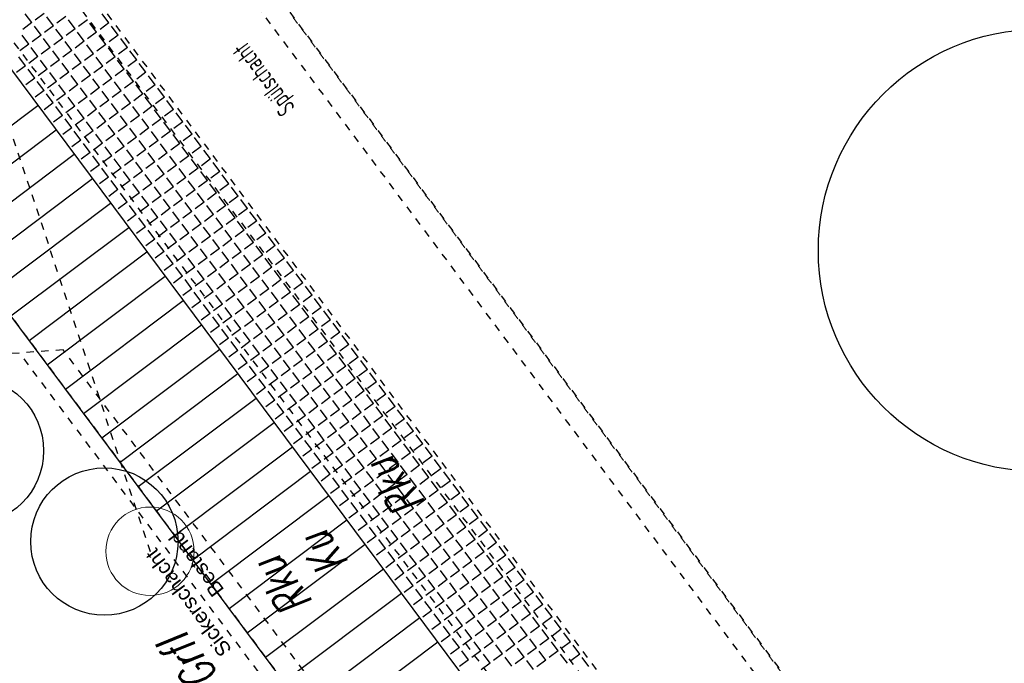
# Model space of a CAD drawing. Header units: metres. Extents: x 2 to 485, y 6 to 594.
# Tile 53 of 176: x 221 to 234, y 252 to 261. Entities that reach past the tile are written whole.
import ezdxf
from ezdxf.enums import TextEntityAlignment as Align

# ---------------------------------------------------------------- set-up
doc = ezdxf.new("R2010")
doc.units = ezdxf.units.M
doc.header["$LTSCALE"] = 0.0125
for name, pattern in [('237-14_Züricher Str._GL_3_RW_2014-11-28_bea$0$STRICHLINIE2', [9.525, 6.35, -3.175]), ('237-14_Züricher Str._GL_3_RW_2014-11-28_bea$0$STRICHPUNKT2', [12.7, 6.35, -3.175, 0, -3.175]), ('260241_A_bea$0$PUNKTIERT', [0.2, 0, -0.2]), ('GESTRICHELT', [0.4, 0.2, -0.2]), ('GEWOFAG_Hof 3_141022_Grundriss_bea$0$AUSGEZOGEN', [0]), ('GEWOFAG_Hof 3_141022_Grundriss_bea$0$VERDECKT2_S2', [0.15, 0.1, -0.05])]:
    doc.linetypes.add(name, pattern=pattern)
for name, color, linetype in [('237-14_Züricher Str._GL_3_RW_2014-11-28_bea$0$_GRU_Allgemein_Text', 151, 'Continuous'), ('237-14_Züricher Str._GL_3_RW_2014-11-28_bea$0$_GRU_Drainage', 54, '237-14_Züricher Str._GL_3_RW_2014-11-28_bea$0$STRICHPUNKT2'), ('237-14_Züricher Str._GL_3_RW_2014-11-28_bea$0$_GRU_Regenwasser', 150, '237-14_Züricher Str._GL_3_RW_2014-11-28_bea$0$STRICHLINIE2'), ('260241_A_bea$0$B25_EINFASS_GEPKT', 7, '260241_A_bea$0$PUNKTIERT'), ('260241_A_bea$0$B28_VEINFASS_TXT', 5, 'Continuous'), ('f_baum', 3, 'Continuous'), ('f_feuerwehr', 10, 'Continuous'), ('f_schraff', 251, 'Continuous'), ('f_weg', 2, 'Continuous')]:
    doc.layers.add(name, color=color, linetype=linetype)
doc.layers.add('GEWOFAG_Hof 3_141022_Grundriss_bea$0$STANDARD', color=7, linetype='GEWOFAG_Hof 3_141022_Grundriss_bea$0$AUSGEZOGEN', lineweight=13)
doc.styles.add('237-14_Züricher Str._GL_3_RW_2014-11-28_bea$0$STANDARD', font='isocp.shx')
doc.styles.add('260241_A_bea$0$ROMANS', font='ROMANS')
doc.styles.add('GEWOFAG_Hof 3_141022_Grundriss_bea$0$ARIAL', font='arial.ttf')

msp = doc.modelspace()

# ---------------------------------------------------------------- linework, layer by layer
at = {"layer": '237-14_Züricher Str._GL_3_RW_2014-11-28_bea$0$_GRU_Drainage'}
msp.add_line((223.977, 260.781), (231.318, 250.942), dxfattribs=at)
at = {"layer": '237-14_Züricher Str._GL_3_RW_2014-11-28_bea$0$_GRU_Regenwasser', "ltscale": 0.05}
msp.add_line((222.53, 253.376), (220.291, 260.124), dxfattribs=at)
at = {"layer": '260241_A_bea$0$B25_EINFASS_GEPKT', "color": 7, "linetype": '260241_A_bea$0$PUNKTIERT', "ltscale": 0.5}
for p, q in [((221.241, 261.195), (231.844, 247.092)), ((220.437, 260.601), (231.044, 246.493)), ((221.346, 256.116), (219.68, 255.991)), ((226.032, 249.03), (220.754, 256.072)), ((226.291, 249.519), (221.346, 256.116))]:
    msp.add_line(p, q, dxfattribs=at)
at = {"layer": 'f_baum', "ltscale": 0.5}
msp.add_circle((234.599, 257.464), 3, dxfattribs=at)
at = {"layer": 'f_baum'}
for centre in [(220.08, 254.745), (221.905, 253.514)]:
    msp.add_circle(centre, 1, dxfattribs=at)
at = {"layer": 'f_feuerwehr', "linetype": 'GESTRICHELT'}
for p, q in [((214.014, 274.64), (241.711, 237.532)), ((212.013, 273.978), (240.108, 236.336)), ((207.761, 273.827), (237.303, 234.242))]:
    msp.add_line(p, q, dxfattribs=at)
at = {"layer": 'f_schraff', "linetype": 'Continuous'}
for p, q in [((220.92, 260.555), (220.798, 260.464)), ((220.92, 260.555), (220.829, 260.677)), ((221.088, 260.68), (220.966, 260.589)), ((221.214, 260.513), (221.123, 260.635)), ((221.382, 260.638), (221.26, 260.547)), ((221.507, 260.47), (221.416, 260.592)), ((221.675, 260.595), (221.553, 260.504)), ((221.968, 260.553), (221.846, 260.461)), ((221.968, 260.553), (221.877, 260.675)), ((221.046, 260.387), (220.955, 260.509)), ((221.214, 260.513), (221.092, 260.421)), ((221.339, 260.345), (221.248, 260.467)), ((221.507, 260.47), (221.385, 260.379)), ((221.632, 260.302), (221.541, 260.424)), ((221.8, 260.427), (221.678, 260.336)), ((221.8, 260.427), (221.709, 260.549)), ((222.094, 260.385), (222.002, 260.507)), ((220.878, 260.262), (220.787, 260.384)), ((221.046, 260.387), (220.924, 260.296)), ((221.171, 260.219), (221.08, 260.341)), ((221.339, 260.345), (221.217, 260.253)), ((221.464, 260.177), (221.373, 260.299)), ((221.632, 260.302), (221.51, 260.211)), ((221.926, 260.259), (221.834, 260.381)), ((222.094, 260.385), (221.971, 260.293)), ((222.219, 260.217), (222.128, 260.339)), ((220.878, 260.262), (220.756, 260.171)), ((221.003, 260.094), (220.912, 260.216)), ((221.171, 260.219), (221.049, 260.128)), ((221.296, 260.051), (221.205, 260.173)), ((221.464, 260.177), (221.342, 260.085)), ((221.758, 260.134), (221.666, 260.256)), ((221.926, 260.259), (221.803, 260.168)), ((222.051, 260.091), (221.96, 260.213)), ((222.219, 260.217), (222.097, 260.126)), ((222.344, 260.049), (222.253, 260.171)), ((220.835, 259.969), (220.744, 260.091)), ((221.003, 260.094), (220.881, 260.003)), ((221.128, 259.926), (221.037, 260.048)), ((221.296, 260.051), (221.174, 259.96)), ((221.59, 260.009), (221.499, 260.131)), ((221.758, 260.134), (221.635, 260.043)), ((221.883, 259.966), (221.792, 260.088)), ((222.051, 260.091), (221.929, 260)), ((222.176, 259.923), (222.085, 260.046)), ((222.344, 260.049), (222.222, 259.958)), ((220.835, 259.969), (220.713, 259.877)), ((220.96, 259.801), (220.869, 259.923)), ((221.128, 259.926), (221.006, 259.835)), ((221.422, 259.883), (221.3, 259.792)), ((221.422, 259.883), (221.331, 260.005)), ((221.59, 260.009), (221.468, 259.918)), ((221.715, 259.841), (221.624, 259.963)), ((221.883, 259.966), (221.761, 259.875)), ((222.008, 259.798), (221.917, 259.92)), ((222.176, 259.923), (222.054, 259.832)), ((222.469, 259.881), (222.378, 260.003)), ((220.96, 259.801), (220.838, 259.71)), ((221.086, 259.633), (220.995, 259.755)), ((221.254, 259.758), (221.132, 259.667)), ((221.254, 259.758), (221.163, 259.88)), ((221.547, 259.715), (221.456, 259.838)), ((221.715, 259.841), (221.593, 259.75)), ((221.84, 259.673), (221.749, 259.795)), ((222.008, 259.798), (221.886, 259.707)), ((222.134, 259.63), (222.042, 259.752)), ((222.302, 259.755), (222.179, 259.664)), ((222.302, 259.755), (222.21, 259.878)), ((222.469, 259.881), (222.347, 259.79)), ((222.595, 259.713), (222.504, 259.835)), ((221.086, 259.633), (220.964, 259.542)), ((221.379, 259.59), (221.288, 259.712)), ((221.547, 259.715), (221.425, 259.624)), ((221.672, 259.547), (221.581, 259.67)), ((221.84, 259.673), (221.718, 259.582)), ((221.966, 259.505), (221.874, 259.627)), ((222.134, 259.63), (222.011, 259.539)), ((222.427, 259.587), (222.336, 259.71)), ((222.595, 259.713), (222.473, 259.622)), ((222.72, 259.545), (222.629, 259.667)), ((221.211, 259.465), (221.12, 259.587)), ((221.379, 259.59), (221.257, 259.499)), ((221.504, 259.422), (221.413, 259.544)), ((221.672, 259.547), (221.55, 259.456)), ((221.798, 259.379), (221.707, 259.502)), ((221.966, 259.505), (221.843, 259.414)), ((222.259, 259.462), (222.168, 259.584)), ((222.427, 259.587), (222.305, 259.496)), ((222.552, 259.42), (222.461, 259.542)), ((222.72, 259.545), (222.598, 259.454)), ((222.845, 259.377), (222.754, 259.499)), ((221.002, 259.426), (216.9, 256.345)), ((221.211, 259.465), (221.089, 259.374)), ((221.336, 259.297), (221.245, 259.419)), ((221.504, 259.422), (221.382, 259.331)), ((221.63, 259.254), (221.539, 259.376)), ((221.798, 259.379), (221.676, 259.288)), ((222.091, 259.337), (222, 259.459)), ((222.259, 259.462), (222.137, 259.371)), ((222.384, 259.294), (222.293, 259.416)), ((222.552, 259.42), (222.43, 259.328)), ((222.677, 259.252), (222.586, 259.374)), ((222.845, 259.377), (222.723, 259.286)), ((221.336, 259.297), (221.214, 259.206)), ((221.462, 259.129), (221.371, 259.251)), ((221.63, 259.254), (221.508, 259.163)), ((221.923, 259.212), (221.832, 259.334)), ((222.091, 259.337), (221.969, 259.246)), ((222.216, 259.169), (222.125, 259.291)), ((222.384, 259.294), (222.262, 259.203)), ((222.509, 259.126), (222.418, 259.248)), ((222.677, 259.252), (222.555, 259.16)), ((222.971, 259.209), (222.88, 259.331)), ((221.249, 259.095), (217.147, 256.014)), ((221.462, 259.129), (221.34, 259.038)), ((221.587, 258.961), (221.496, 259.083)), ((221.755, 259.086), (221.633, 258.995)), ((221.755, 259.086), (221.664, 259.208)), ((221.923, 259.212), (221.801, 259.12)), ((222.048, 259.044), (221.957, 259.166)), ((222.216, 259.169), (222.094, 259.078)), ((222.342, 259.001), (222.25, 259.123)), ((222.509, 259.126), (222.387, 259.035)), ((222.635, 258.958), (222.544, 259.08)), ((222.803, 259.084), (222.681, 258.992)), ((222.803, 259.084), (222.712, 259.206)), ((222.971, 259.209), (222.849, 259.118)), ((223.096, 259.041), (223.005, 259.163)), ((221.587, 258.961), (221.465, 258.87)), ((221.88, 258.918), (221.789, 259.04)), ((222.048, 259.044), (221.926, 258.952)), ((222.174, 258.876), (222.082, 258.998)), ((222.342, 259.001), (222.219, 258.91)), ((222.467, 258.833), (222.376, 258.955)), ((222.635, 258.958), (222.513, 258.867)), ((222.928, 258.916), (222.837, 259.038)), ((223.096, 259.041), (222.974, 258.95)), ((223.221, 258.873), (223.13, 258.995)), ((221.712, 258.793), (221.621, 258.915)), ((221.88, 258.918), (221.758, 258.827)), ((222.006, 258.75), (221.915, 258.872)), ((222.174, 258.876), (222.051, 258.784)), ((222.299, 258.708), (222.208, 258.83)), ((222.467, 258.833), (222.345, 258.742)), ((222.76, 258.79), (222.669, 258.912)), ((222.928, 258.916), (222.806, 258.825)), ((223.053, 258.748), (222.962, 258.87)), ((223.221, 258.873), (223.099, 258.782)), ((223.347, 258.705), (223.256, 258.827)), ((221.496, 258.764), (217.393, 255.683)), ((221.712, 258.793), (221.59, 258.702)), ((221.838, 258.625), (221.747, 258.747)), ((222.006, 258.75), (221.883, 258.659)), ((222.131, 258.582), (222.04, 258.705)), ((222.299, 258.708), (222.177, 258.617)), ((222.592, 258.665), (222.501, 258.787)), ((222.76, 258.79), (222.638, 258.699)), ((222.885, 258.622), (222.794, 258.745)), ((223.053, 258.748), (222.931, 258.657)), ((223.179, 258.58), (223.088, 258.702)), ((223.347, 258.705), (223.225, 258.614)), ((221.838, 258.625), (221.716, 258.534)), ((221.963, 258.457), (221.872, 258.579)), ((222.131, 258.582), (222.009, 258.491)), ((222.424, 258.54), (222.333, 258.662)), ((222.592, 258.665), (222.47, 258.574)), ((222.717, 258.497), (222.626, 258.619)), ((222.885, 258.622), (222.763, 258.531)), ((223.011, 258.454), (222.92, 258.577)), ((223.179, 258.58), (223.057, 258.489)), ((223.472, 258.537), (223.381, 258.659)), ((221.743, 258.434), (217.64, 255.352)), ((221.963, 258.457), (221.841, 258.366)), ((222.088, 258.289), (221.997, 258.411)), ((222.256, 258.414), (222.134, 258.323)), ((222.256, 258.414), (222.165, 258.537)), ((222.424, 258.54), (222.302, 258.449)), ((222.55, 258.372), (222.458, 258.494)), ((222.717, 258.497), (222.595, 258.406)), ((222.843, 258.329), (222.752, 258.451)), ((223.011, 258.454), (222.889, 258.363)), ((223.304, 258.412), (223.182, 258.321)), ((223.304, 258.412), (223.213, 258.534)), ((223.472, 258.537), (223.35, 258.446)), ((223.597, 258.369), (223.506, 258.491)), ((222.088, 258.289), (221.966, 258.198)), ((222.382, 258.246), (222.29, 258.369)), ((222.55, 258.372), (222.427, 258.281)), ((222.675, 258.204), (222.584, 258.326)), ((222.843, 258.329), (222.721, 258.238)), ((222.968, 258.161), (222.877, 258.283)), ((223.136, 258.286), (223.014, 258.195)), ((223.136, 258.286), (223.045, 258.409)), ((223.429, 258.244), (223.338, 258.366)), ((223.597, 258.369), (223.475, 258.278)), ((223.723, 258.201), (223.631, 258.323)), ((222.214, 258.121), (222.122, 258.243)), ((222.382, 258.246), (222.259, 258.155)), ((222.507, 258.079), (222.416, 258.201)), ((222.675, 258.204), (222.553, 258.113)), ((222.8, 258.036), (222.709, 258.158)), ((222.968, 258.161), (222.846, 258.07)), ((223.261, 258.119), (223.17, 258.241)), ((223.429, 258.244), (223.307, 258.153)), ((223.555, 258.076), (223.464, 258.198)), ((223.723, 258.201), (223.6, 258.11)), ((223.848, 258.033), (223.757, 258.155)), ((221.99, 258.103), (217.887, 255.021)), ((222.214, 258.121), (222.091, 258.03)), ((222.339, 257.953), (222.248, 258.075)), ((222.507, 258.079), (222.385, 257.987)), ((222.632, 257.911), (222.541, 258.033)), ((222.8, 258.036), (222.678, 257.945)), ((223.093, 257.993), (223.002, 258.115)), ((223.261, 258.119), (223.139, 258.027)), ((223.387, 257.951), (223.296, 258.073)), ((223.555, 258.076), (223.432, 257.985)), ((223.68, 257.908), (223.589, 258.03)), ((223.848, 258.033), (223.726, 257.942)), ((222.339, 257.953), (222.217, 257.862)), ((222.464, 257.785), (222.373, 257.907)), ((222.632, 257.911), (222.51, 257.819)), ((222.925, 257.868), (222.834, 257.99)), ((223.093, 257.993), (222.971, 257.902)), ((223.219, 257.825), (223.128, 257.947)), ((223.387, 257.951), (223.265, 257.859)), ((223.512, 257.783), (223.421, 257.905)), ((223.68, 257.908), (223.558, 257.817)), ((223.973, 257.865), (223.882, 257.987)), ((222.237, 257.772), (220.636, 256.57)), ((222.464, 257.785), (222.342, 257.694)), ((222.758, 257.743), (222.635, 257.651)), ((222.758, 257.743), (222.666, 257.865)), ((222.925, 257.868), (222.803, 257.777)), ((223.051, 257.7), (222.96, 257.822)), ((223.219, 257.825), (223.097, 257.734)), ((223.344, 257.657), (223.253, 257.779)), ((223.512, 257.783), (223.39, 257.692)), ((223.805, 257.74), (223.714, 257.862)), ((223.973, 257.865), (223.851, 257.774)), ((224.099, 257.697), (224.007, 257.82)), ((222.59, 257.617), (222.467, 257.526)), ((222.59, 257.617), (222.498, 257.739)), ((222.883, 257.575), (222.792, 257.697)), ((223.051, 257.7), (222.929, 257.609)), ((223.176, 257.532), (223.085, 257.654)), ((223.344, 257.657), (223.222, 257.566)), ((223.469, 257.489), (223.378, 257.612)), ((223.637, 257.615), (223.515, 257.524)), ((223.637, 257.615), (223.546, 257.737)), ((223.805, 257.74), (223.683, 257.649)), ((223.931, 257.572), (223.839, 257.694)), ((224.099, 257.697), (223.976, 257.606)), ((224.224, 257.529), (224.133, 257.652)), ((222.715, 257.449), (222.624, 257.571)), ((222.883, 257.575), (222.761, 257.484)), ((223.008, 257.407), (222.917, 257.529)), ((223.176, 257.532), (223.054, 257.441)), ((223.301, 257.364), (223.21, 257.486)), ((223.469, 257.489), (223.347, 257.398)), ((223.763, 257.447), (223.671, 257.569)), ((223.931, 257.572), (223.808, 257.481)), ((224.056, 257.404), (223.965, 257.526)), ((224.224, 257.529), (224.102, 257.438)), ((224.349, 257.361), (224.258, 257.484)), ((222.483, 257.441), (220.883, 256.239)), ((222.715, 257.449), (222.593, 257.358)), ((222.84, 257.281), (222.749, 257.404)), ((223.008, 257.407), (222.886, 257.316)), ((223.133, 257.239), (223.042, 257.361)), ((223.301, 257.364), (223.179, 257.273)), ((223.595, 257.321), (223.504, 257.444)), ((223.763, 257.447), (223.64, 257.356)), ((223.888, 257.279), (223.797, 257.401)), ((224.056, 257.404), (223.934, 257.313)), ((224.181, 257.236), (224.09, 257.358)), ((224.349, 257.361), (224.227, 257.27)), ((222.84, 257.281), (222.718, 257.19)), ((222.966, 257.113), (222.874, 257.236)), ((223.133, 257.239), (223.011, 257.148)), ((223.427, 257.196), (223.336, 257.318)), ((223.595, 257.321), (223.473, 257.23)), ((223.72, 257.153), (223.629, 257.276)), ((223.888, 257.279), (223.766, 257.188)), ((224.013, 257.111), (223.922, 257.233)), ((224.181, 257.236), (224.059, 257.145)), ((224.474, 257.194), (224.383, 257.316)), ((222.73, 257.111), (221.13, 255.909)), ((222.966, 257.113), (222.843, 257.022)), ((223.259, 257.071), (223.168, 257.193)), ((223.427, 257.196), (223.305, 257.105)), ((223.552, 257.028), (223.461, 257.15)), ((223.72, 257.153), (223.598, 257.062)), ((223.845, 256.986), (223.754, 257.108)), ((224.013, 257.111), (223.891, 257.02)), ((224.307, 257.068), (224.215, 257.19)), ((224.474, 257.194), (224.352, 257.102)), ((224.6, 257.026), (224.509, 257.148)), ((223.091, 256.945), (222.969, 256.854)), ((223.091, 256.945), (223, 257.068)), ((223.259, 257.071), (223.137, 256.98)), ((223.384, 256.903), (223.293, 257.025)), ((223.552, 257.028), (223.43, 256.937)), ((223.677, 256.86), (223.586, 256.982)), ((223.845, 256.986), (223.723, 256.894)), ((224.139, 256.943), (224.016, 256.852)), ((224.139, 256.943), (224.047, 257.065)), ((224.307, 257.068), (224.184, 256.977)), ((224.432, 256.9), (224.341, 257.022)), ((224.6, 257.026), (224.478, 256.934)), ((224.725, 256.858), (224.634, 256.98)), ((223.216, 256.778), (223.125, 256.9)), ((223.384, 256.903), (223.262, 256.812)), ((223.509, 256.735), (223.418, 256.857)), ((223.677, 256.86), (223.555, 256.769)), ((223.803, 256.692), (223.712, 256.814)), ((223.971, 256.818), (223.848, 256.726)), ((223.971, 256.818), (223.879, 256.94)), ((224.264, 256.775), (224.173, 256.897)), ((224.432, 256.9), (224.31, 256.809)), ((224.557, 256.732), (224.466, 256.854)), ((224.725, 256.858), (224.603, 256.766)), ((224.85, 256.69), (224.759, 256.812)), ((222.977, 256.78), (221.377, 255.578)), ((223.216, 256.778), (223.094, 256.686)), ((223.341, 256.61), (223.25, 256.732)), ((223.509, 256.735), (223.387, 256.644)), ((223.635, 256.567), (223.544, 256.689)), ((223.803, 256.692), (223.681, 256.601)), ((224.096, 256.65), (224.005, 256.772)), ((224.264, 256.775), (224.142, 256.684)), ((224.389, 256.607), (224.298, 256.729)), ((224.557, 256.732), (224.435, 256.641)), ((224.682, 256.564), (224.591, 256.686)), ((224.85, 256.69), (224.728, 256.599)), ((223.341, 256.61), (223.219, 256.518)), ((223.467, 256.442), (223.376, 256.564)), ((223.635, 256.567), (223.513, 256.476)), ((223.928, 256.524), (223.837, 256.646)), ((224.096, 256.65), (223.974, 256.558)), ((224.221, 256.482), (224.13, 256.604)), ((224.389, 256.607), (224.267, 256.516)), ((224.515, 256.439), (224.423, 256.561)), ((224.682, 256.564), (224.56, 256.473)), ((224.976, 256.522), (224.885, 256.644)), ((223.224, 256.449), (221.624, 255.247)), ((223.467, 256.442), (223.345, 256.35)), ((223.76, 256.399), (223.669, 256.521)), ((223.928, 256.524), (223.806, 256.433)), ((224.053, 256.356), (223.962, 256.478)), ((224.221, 256.482), (224.099, 256.391)), ((224.347, 256.314), (224.255, 256.436)), ((224.515, 256.439), (224.392, 256.348)), ((224.808, 256.396), (224.717, 256.519)), ((224.976, 256.522), (224.854, 256.431)), ((225.101, 256.354), (225.01, 256.476)), ((223.592, 256.274), (223.47, 256.183)), ((223.592, 256.274), (223.501, 256.396)), ((223.76, 256.399), (223.638, 256.308)), ((223.885, 256.231), (223.794, 256.353)), ((224.053, 256.356), (223.931, 256.265)), ((224.179, 256.188), (224.087, 256.311)), ((224.347, 256.314), (224.224, 256.223)), ((224.64, 256.271), (224.549, 256.393)), ((224.808, 256.396), (224.686, 256.305)), ((224.933, 256.228), (224.842, 256.351)), ((225.101, 256.354), (224.979, 256.263)), ((225.226, 256.186), (225.135, 256.308)), ((223.717, 256.106), (223.626, 256.228)), ((223.885, 256.231), (223.763, 256.14)), ((224.011, 256.063), (223.92, 256.185)), ((224.179, 256.188), (224.056, 256.097)), ((224.304, 256.02), (224.213, 256.143)), ((224.472, 256.146), (224.35, 256.055)), ((224.472, 256.146), (224.381, 256.268)), ((224.64, 256.271), (224.518, 256.18)), ((224.765, 256.103), (224.674, 256.225)), ((224.933, 256.228), (224.811, 256.137)), ((225.058, 256.06), (224.967, 256.183)), ((225.226, 256.186), (225.104, 256.095)), ((225.352, 256.018), (225.261, 256.14)), ((223.471, 256.118), (221.871, 254.916)), ((223.717, 256.106), (223.595, 256.015)), ((223.843, 255.938), (223.752, 256.06)), ((224.011, 256.063), (223.889, 255.972)), ((224.136, 255.895), (224.045, 256.017)), ((224.304, 256.02), (224.182, 255.929)), ((224.597, 255.978), (224.506, 256.1)), ((224.765, 256.103), (224.643, 256.012)), ((224.89, 255.935), (224.799, 256.057)), ((225.058, 256.06), (224.936, 255.969)), ((225.184, 255.893), (225.093, 256.015)), ((225.352, 256.018), (225.23, 255.927)), ((223.843, 255.938), (223.721, 255.847)), ((223.968, 255.77), (223.877, 255.892)), ((224.136, 255.895), (224.014, 255.804)), ((224.429, 255.852), (224.338, 255.975)), ((224.597, 255.978), (224.475, 255.887)), ((224.722, 255.81), (224.631, 255.932)), ((224.89, 255.935), (224.768, 255.844)), ((225.016, 255.767), (224.925, 255.889)), ((225.184, 255.893), (225.062, 255.801)), ((225.477, 255.85), (225.386, 255.972)), ((223.718, 255.788), (222.118, 254.586)), ((223.968, 255.77), (223.846, 255.679)), ((224.261, 255.727), (224.17, 255.849)), ((224.429, 255.852), (224.307, 255.761)), ((224.555, 255.685), (224.463, 255.807)), ((224.722, 255.81), (224.6, 255.719)), ((224.848, 255.642), (224.757, 255.764)), ((225.016, 255.767), (224.894, 255.676)), ((225.309, 255.725), (225.218, 255.847)), ((225.477, 255.85), (225.355, 255.759)), ((225.602, 255.682), (225.511, 255.804)), ((224.093, 255.602), (224.002, 255.724)), ((224.261, 255.727), (224.139, 255.636)), ((224.387, 255.559), (224.295, 255.681)), ((224.555, 255.685), (224.432, 255.593)), ((224.68, 255.517), (224.589, 255.639)), ((224.848, 255.642), (224.726, 255.551)), ((225.141, 255.599), (225.05, 255.721)), ((225.309, 255.725), (225.187, 255.633)), ((225.434, 255.557), (225.343, 255.679)), ((225.602, 255.682), (225.48, 255.591)), ((225.728, 255.514), (225.636, 255.636)), ((224.093, 255.602), (223.971, 255.511)), ((224.219, 255.434), (224.127, 255.556)), ((224.387, 255.559), (224.264, 255.468)), ((224.512, 255.391), (224.421, 255.513)), ((224.68, 255.517), (224.558, 255.425)), ((224.805, 255.349), (224.714, 255.471)), ((224.973, 255.474), (224.851, 255.383)), ((224.973, 255.474), (224.882, 255.596)), ((225.141, 255.599), (225.019, 255.508)), ((225.266, 255.431), (225.175, 255.553)), ((225.434, 255.557), (225.312, 255.465)), ((225.56, 255.389), (225.469, 255.511)), ((225.728, 255.514), (225.605, 255.423)), ((223.965, 255.457), (222.365, 254.255)), ((224.219, 255.434), (224.096, 255.343)), ((224.344, 255.266), (224.253, 255.388)), ((224.512, 255.391), (224.39, 255.3)), ((224.637, 255.223), (224.546, 255.345)), ((224.805, 255.349), (224.683, 255.258)), ((225.098, 255.306), (225.007, 255.428)), ((225.266, 255.431), (225.144, 255.34)), ((225.392, 255.263), (225.301, 255.386)), ((225.56, 255.389), (225.438, 255.298)), ((225.685, 255.221), (225.594, 255.343)), ((225.853, 255.346), (225.731, 255.255)), ((225.853, 255.346), (225.762, 255.468)), ((224.344, 255.266), (224.222, 255.175)), ((224.469, 255.098), (224.378, 255.22)), ((224.637, 255.223), (224.515, 255.132)), ((224.93, 255.181), (224.839, 255.303)), ((225.098, 255.306), (224.976, 255.215)), ((225.224, 255.138), (225.133, 255.26)), ((225.392, 255.263), (225.27, 255.172)), ((225.517, 255.095), (225.426, 255.218)), ((225.685, 255.221), (225.563, 255.13)), ((225.978, 255.178), (225.887, 255.3)), ((224.212, 255.126), (222.612, 253.924)), ((224.469, 255.098), (224.347, 255.007)), ((224.763, 255.055), (224.671, 255.178)), ((224.93, 255.181), (224.808, 255.09)), ((225.056, 255.013), (224.965, 255.135)), ((225.224, 255.138), (225.102, 255.047)), ((225.349, 254.97), (225.258, 255.092)), ((225.517, 255.095), (225.395, 255.004)), ((225.81, 255.053), (225.719, 255.175)), ((225.978, 255.178), (225.856, 255.087)), ((226.104, 255.01), (226.012, 255.132)), ((224.595, 254.93), (224.503, 255.052)), ((224.763, 255.055), (224.64, 254.964)), ((224.888, 254.887), (224.797, 255.01)), ((225.056, 255.013), (224.934, 254.922)), ((225.181, 254.845), (225.09, 254.967)), ((225.349, 254.97), (225.227, 254.879)), ((225.642, 254.927), (225.551, 255.05)), ((225.81, 255.053), (225.688, 254.962)), ((225.936, 254.885), (225.844, 255.007)), ((226.104, 255.01), (225.981, 254.919)), ((226.229, 254.842), (226.138, 254.964)), ((224.595, 254.93), (224.472, 254.839)), ((224.72, 254.762), (224.629, 254.884)), ((224.888, 254.887), (224.766, 254.796)), ((225.013, 254.719), (224.922, 254.842)), ((225.181, 254.845), (225.059, 254.754)), ((225.474, 254.802), (225.352, 254.711)), ((225.474, 254.802), (225.383, 254.924)), ((225.642, 254.927), (225.52, 254.836)), ((225.768, 254.76), (225.676, 254.882)), ((225.936, 254.885), (225.813, 254.794)), ((226.061, 254.717), (225.97, 254.839)), ((226.229, 254.842), (226.107, 254.751)), ((224.459, 254.795), (222.858, 253.593)), ((224.72, 254.762), (224.598, 254.671)), ((224.845, 254.594), (224.754, 254.716)), ((225.013, 254.719), (224.891, 254.628)), ((225.138, 254.552), (225.047, 254.674)), ((225.306, 254.677), (225.184, 254.586)), ((225.306, 254.677), (225.215, 254.799)), ((225.6, 254.634), (225.509, 254.756)), ((225.768, 254.76), (225.645, 254.668)), ((225.893, 254.592), (225.802, 254.714)), ((226.061, 254.717), (225.939, 254.626)), ((226.186, 254.549), (226.095, 254.671)), ((226.354, 254.674), (226.232, 254.583)), ((226.354, 254.674), (226.263, 254.796)), ((224.845, 254.594), (224.723, 254.503)), ((224.971, 254.426), (224.879, 254.548)), ((225.138, 254.552), (225.016, 254.46)), ((225.432, 254.509), (225.341, 254.631)), ((225.6, 254.634), (225.478, 254.543)), ((225.725, 254.466), (225.634, 254.588)), ((225.893, 254.592), (225.771, 254.5)), ((226.018, 254.424), (225.927, 254.546)), ((226.186, 254.549), (226.064, 254.458)), ((226.479, 254.506), (226.388, 254.628)), ((224.705, 254.464), (223.105, 253.262)), ((224.971, 254.426), (224.848, 254.335)), ((225.264, 254.384), (225.173, 254.506)), ((225.432, 254.509), (225.31, 254.418)), ((225.557, 254.341), (225.466, 254.463)), ((225.725, 254.466), (225.603, 254.375)), ((225.85, 254.298), (225.759, 254.42)), ((226.018, 254.424), (225.896, 254.332)), ((226.312, 254.381), (226.22, 254.503)), ((226.479, 254.506), (226.357, 254.415)), ((226.605, 254.338), (226.514, 254.46)), ((225.096, 254.258), (225.005, 254.38)), ((225.264, 254.384), (225.142, 254.292)), ((225.389, 254.216), (225.298, 254.338)), ((225.557, 254.341), (225.435, 254.25)), ((225.682, 254.173), (225.591, 254.295)), ((225.85, 254.298), (225.728, 254.207)), ((226.144, 254.256), (226.052, 254.378)), ((226.312, 254.381), (226.189, 254.29)), ((226.437, 254.213), (226.346, 254.335)), ((226.605, 254.338), (226.483, 254.247)), ((226.73, 254.17), (226.639, 254.293)), ((224.952, 254.134), (223.352, 252.932)), ((225.096, 254.258), (224.974, 254.167)), ((225.221, 254.09), (225.13, 254.212)), ((225.389, 254.216), (225.267, 254.124)), ((225.514, 254.048), (225.423, 254.17)), ((225.682, 254.173), (225.56, 254.082)), ((225.976, 254.13), (225.884, 254.252)), ((226.144, 254.256), (226.021, 254.165)), ((226.269, 254.088), (226.178, 254.21)), ((226.437, 254.213), (226.315, 254.122)), ((226.562, 254.045), (226.471, 254.167)), ((226.73, 254.17), (226.608, 254.079)), ((225.221, 254.09), (225.099, 253.999)), ((225.346, 253.922), (225.255, 254.044)), ((225.514, 254.048), (225.392, 253.957)), ((225.64, 253.88), (225.549, 254.002)), ((225.808, 254.005), (225.686, 253.914)), ((225.808, 254.005), (225.717, 254.127)), ((225.976, 254.13), (225.853, 254.039)), ((226.101, 253.962), (226.01, 254.085)), ((226.269, 254.088), (226.147, 253.997)), ((226.394, 253.92), (226.303, 254.042)), ((226.562, 254.045), (226.44, 253.954)), ((226.855, 254.002), (226.733, 253.911)), ((226.855, 254.002), (226.764, 254.125)), ((225.346, 253.922), (225.224, 253.831)), ((225.472, 253.754), (225.381, 253.877)), ((225.64, 253.88), (225.518, 253.789)), ((225.933, 253.837), (225.842, 253.959)), ((226.101, 253.962), (225.979, 253.871)), ((226.226, 253.794), (226.135, 253.917)), ((226.394, 253.92), (226.272, 253.829)), ((226.52, 253.752), (226.428, 253.874)), ((226.687, 253.877), (226.565, 253.786)), ((226.687, 253.877), (226.596, 253.999)), ((226.981, 253.834), (226.89, 253.957)), ((225.199, 253.803), (223.599, 252.601)), ((225.472, 253.754), (225.35, 253.663)), ((225.765, 253.712), (225.674, 253.834)), ((225.933, 253.837), (225.811, 253.746)), ((226.058, 253.669), (225.967, 253.791)), ((226.226, 253.794), (226.104, 253.703)), ((226.352, 253.626), (226.26, 253.749)), ((226.52, 253.752), (226.397, 253.661)), ((226.813, 253.709), (226.722, 253.831)), ((226.981, 253.834), (226.859, 253.743)), ((227.106, 253.667), (227.015, 253.789)), ((225.597, 253.586), (225.506, 253.709)), ((225.765, 253.712), (225.643, 253.621)), ((225.89, 253.544), (225.799, 253.666)), ((226.058, 253.669), (225.936, 253.578)), ((226.184, 253.501), (226.092, 253.623)), ((226.352, 253.626), (226.229, 253.535)), ((226.645, 253.584), (226.554, 253.706)), ((226.813, 253.709), (226.691, 253.618)), ((226.938, 253.541), (226.847, 253.663)), ((227.106, 253.667), (226.984, 253.575)), ((227.231, 253.499), (227.14, 253.621)), ((225.446, 253.472), (223.846, 252.27)), ((225.597, 253.586), (225.475, 253.495)), ((225.722, 253.418), (225.631, 253.541)), ((225.89, 253.544), (225.768, 253.453)), ((226.016, 253.376), (225.925, 253.498)), ((226.184, 253.501), (226.061, 253.41)), ((226.477, 253.459), (226.386, 253.581)), ((226.645, 253.584), (226.523, 253.493)), ((226.77, 253.416), (226.679, 253.538)), ((226.938, 253.541), (226.816, 253.45)), ((227.063, 253.373), (226.972, 253.495)), ((227.231, 253.499), (227.109, 253.407)), ((225.722, 253.418), (225.6, 253.327)), ((225.848, 253.251), (225.757, 253.373)), ((226.016, 253.376), (225.894, 253.285)), ((226.309, 253.333), (226.187, 253.242)), ((226.309, 253.333), (226.218, 253.455)), ((226.477, 253.459), (226.355, 253.367)), ((226.602, 253.291), (226.511, 253.413)), ((226.77, 253.416), (226.648, 253.325)), ((226.895, 253.248), (226.804, 253.37)), ((227.063, 253.373), (226.941, 253.282)), ((227.357, 253.331), (227.266, 253.453)), ((225.848, 253.251), (225.726, 253.159)), ((225.973, 253.083), (225.882, 253.205)), ((226.141, 253.208), (226.019, 253.117)), ((226.141, 253.208), (226.05, 253.33)), ((226.434, 253.165), (226.343, 253.287)), ((226.602, 253.291), (226.48, 253.199)), ((226.728, 253.123), (226.636, 253.245)), ((226.895, 253.248), (226.773, 253.157)), ((227.021, 253.08), (226.93, 253.202)), ((227.189, 253.205), (227.067, 253.114)), ((227.189, 253.205), (227.098, 253.327)), ((227.357, 253.331), (227.235, 253.239)), ((227.482, 253.163), (227.391, 253.285)), ((225.693, 253.141), (224.093, 251.939)), ((225.973, 253.083), (225.851, 252.991)), ((226.266, 253.04), (226.175, 253.162)), ((226.434, 253.165), (226.312, 253.074)), ((226.56, 252.997), (226.468, 253.119)), ((226.728, 253.123), (226.605, 253.031)), ((226.853, 252.955), (226.762, 253.077)), ((227.021, 253.08), (226.899, 252.989)), ((227.314, 253.037), (227.223, 253.159)), ((227.482, 253.163), (227.36, 253.072)), ((227.607, 252.995), (227.516, 253.117)), ((226.098, 252.915), (226.007, 253.037)), ((226.266, 253.04), (226.144, 252.949)), ((226.392, 252.872), (226.3, 252.994)), ((226.56, 252.997), (226.437, 252.906)), ((226.685, 252.829), (226.594, 252.952)), ((226.853, 252.955), (226.731, 252.864)), ((227.146, 252.912), (227.055, 253.034)), ((227.314, 253.037), (227.192, 252.946)), ((227.439, 252.869), (227.348, 252.992)), ((227.607, 252.995), (227.485, 252.904)), ((227.733, 252.827), (227.641, 252.949)), ((225.94, 252.811), (224.34, 251.609)), ((226.098, 252.915), (225.976, 252.824)), ((226.224, 252.747), (226.133, 252.869)), ((226.392, 252.872), (226.269, 252.781)), ((226.517, 252.704), (226.426, 252.826)), ((226.685, 252.829), (226.563, 252.738)), ((226.978, 252.787), (226.887, 252.909)), ((227.146, 252.912), (227.024, 252.821)), ((227.271, 252.744), (227.18, 252.866)), ((227.439, 252.869), (227.317, 252.778)), ((227.565, 252.701), (227.474, 252.824)), ((227.733, 252.827), (227.61, 252.736)), ((226.224, 252.747), (226.102, 252.656)), ((226.349, 252.579), (226.258, 252.701)), ((226.517, 252.704), (226.395, 252.613)), ((226.81, 252.661), (226.719, 252.784)), ((226.978, 252.787), (226.856, 252.696)), ((227.103, 252.619), (227.012, 252.741)), ((227.271, 252.744), (227.149, 252.653)), ((227.397, 252.576), (227.306, 252.698)), ((227.565, 252.701), (227.443, 252.61)), ((227.858, 252.659), (227.767, 252.781)), ((226.349, 252.579), (226.227, 252.488)), ((226.474, 252.411), (226.383, 252.533)), ((226.642, 252.536), (226.52, 252.445)), ((226.642, 252.536), (226.551, 252.658)), ((226.81, 252.661), (226.688, 252.57)), ((226.935, 252.493), (226.844, 252.616)), ((227.103, 252.619), (226.981, 252.528)), ((227.229, 252.451), (227.138, 252.573)), ((227.397, 252.576), (227.275, 252.485)), ((227.522, 252.408), (227.431, 252.53)), ((227.69, 252.533), (227.568, 252.442)), ((227.69, 252.533), (227.599, 252.656)), ((227.858, 252.659), (227.736, 252.568)), ((227.983, 252.491), (227.892, 252.613)), ((226.187, 252.48), (224.587, 251.278)), ((226.474, 252.411), (226.352, 252.32)), ((226.768, 252.368), (226.676, 252.49)), ((226.935, 252.493), (226.813, 252.402)), ((227.061, 252.326), (226.97, 252.448)), ((227.229, 252.451), (227.107, 252.36)), ((227.354, 252.283), (227.263, 252.405)), ((227.522, 252.408), (227.4, 252.317)), ((227.815, 252.366), (227.724, 252.488)), ((227.983, 252.491), (227.861, 252.4)), ((228.109, 252.323), (228.017, 252.445)), ((226.6, 252.243), (226.508, 252.365)), ((226.768, 252.368), (226.645, 252.277)), ((226.893, 252.2), (226.802, 252.322)), ((227.061, 252.326), (226.939, 252.234)), ((227.186, 252.158), (227.095, 252.28)), ((227.354, 252.283), (227.232, 252.192)), ((227.647, 252.24), (227.556, 252.362)), ((227.815, 252.366), (227.693, 252.274)), ((227.941, 252.198), (227.849, 252.32)), ((228.109, 252.323), (227.986, 252.232)), ((228.234, 252.155), (228.143, 252.277)), ((226.434, 252.149), (224.833, 250.947)), ((226.6, 252.243), (226.477, 252.152)), ((226.725, 252.075), (226.634, 252.197)), ((226.893, 252.2), (226.771, 252.109)), ((227.018, 252.032), (226.927, 252.154)), ((227.186, 252.158), (227.064, 252.066)), ((227.479, 252.115), (227.388, 252.237)), ((227.647, 252.24), (227.525, 252.149)), ((227.773, 252.072), (227.682, 252.194)), ((227.941, 252.198), (227.818, 252.106)), ((228.066, 252.03), (227.975, 252.152)), ((228.234, 252.155), (228.112, 252.064)), ((226.725, 252.075), (226.603, 251.984)), ((226.85, 251.907), (226.759, 252.029)), ((227.018, 252.032), (226.896, 251.941)), ((227.311, 251.99), (227.22, 252.112)), ((227.479, 252.115), (227.357, 252.024)), ((227.605, 251.947), (227.514, 252.069)), ((227.773, 252.072), (227.651, 251.981)), ((227.898, 251.904), (227.807, 252.026)), ((228.066, 252.03), (227.944, 251.939)), ((228.359, 251.987), (228.268, 252.109)), ((226.85, 251.907), (226.728, 251.816)), ((227.143, 251.864), (227.021, 251.773)), ((227.143, 251.864), (227.052, 251.986)), ((227.311, 251.99), (227.189, 251.898)), ((227.437, 251.822), (227.346, 251.944)), ((227.605, 251.947), (227.483, 251.856)), ((227.73, 251.779), (227.639, 251.901)), ((227.898, 251.904), (227.776, 251.813)), ((228.191, 251.862), (228.1, 251.984)), ((228.359, 251.987), (228.237, 251.896)), ((228.484, 251.819), (228.393, 251.941))]:
    msp.add_line(p, q, dxfattribs=at)
at = {"layer": 'f_weg'}
for p, q in [((211.558, 272.078), (238.905, 235.439)), ((220.555, 256.68), (226.446, 248.787))]:
    msp.add_line(p, q, dxfattribs=at)
at = {"layer": 'GEWOFAG_Hof 3_141022_Grundriss_bea$0$STANDARD', "color": 7, "linetype": 'GEWOFAG_Hof 3_141022_Grundriss_bea$0$VERDECKT2_S2', "lineweight": 18}
msp.add_line((231.823, 250.766), (223.933, 261.343), dxfattribs=at)
at = {"layer": 'GEWOFAG_Hof 3_141022_Grundriss_bea$0$STANDARD', "color": 7, "linetype": 'GEWOFAG_Hof 3_141022_Grundriss_bea$0$AUSGEZOGEN', "lineweight": 13}
msp.add_circle((222.525, 253.382), 0.6, dxfattribs=at)

# ---------------------------------------------------------------- texts
at = {"layer": '237-14_Züricher Str._GL_3_RW_2014-11-28_bea$0$_GRU_Allgemein_Text', "style": '237-14_Züricher Str._GL_3_RW_2014-11-28_bea$0$STANDARD', "width": 0.7}
msp.add_text('Spülschacht', height=0.25, rotation=126.7276, dxfattribs=at).set_placement((224.403, 259.333), align=Align.MIDDLE_LEFT)
at = {"layer": '260241_A_bea$0$B28_VEINFASS_TXT', "color": 252, "style": '260241_A_bea$0$ROMANS', "oblique": 15, "width": 0.75}
for s, rotation, p in [('Rku', 126.4364, (226.032, 254.374)), ('Ku', 125.3767, (225.066, 253.467)), ('Rku', 126.4364, (224.504, 253.026)), ('Grfl', 127.1039, (223.236, 252.005))]:
    msp.add_text(s, height=0.45, rotation=rotation, dxfattribs=at).set_placement(p, align=Align.CENTER)
at = {"layer": 'GEWOFAG_Hof 3_141022_Grundriss_bea$0$STANDARD', "color": 7, "linetype": 'GEWOFAG_Hof 3_141022_Grundriss_bea$0$AUSGEZOGEN', "lineweight": 13, "insert": (222.445, 253.322), "char_height": 0.2, "width": 1.84702, "attachment_point": 3, "rotation": 126.7221, "line_spacing_factor": 1.204819, "style": 'GEWOFAG_Hof 3_141022_Grundriss_bea$0$ARIAL'}
msp.add_mtext('{\\fArial|i0|b0;\\H0.200000;\\W1.000000;\\C7;Sickerschacht}\\P{\\fArial|i0|b0;\\H0.200000;\\W1.000000;\\C7;Bestand}\\P', dxfattribs=at)

doc.saveas('drawing.dxf')
